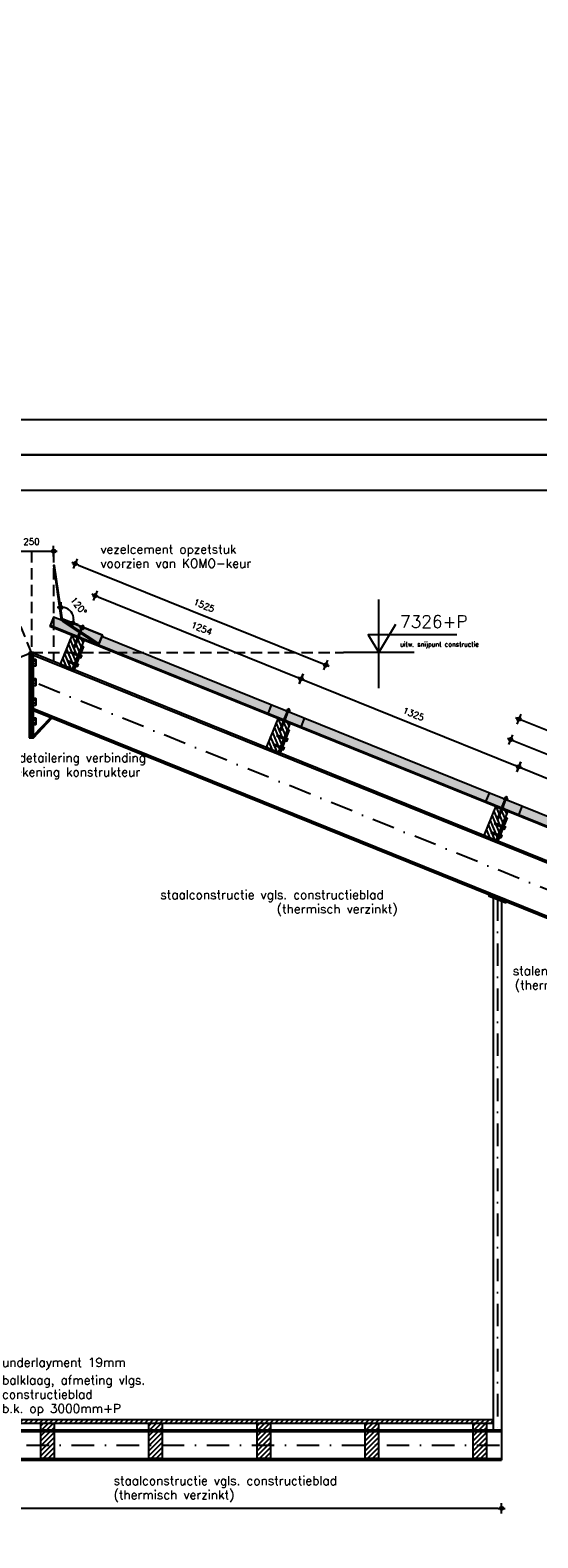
# Model space of a CAD drawing. Extents: x 0 to 38100, y 0 to 35640.
# Tile 9 of 42: x 14367 to 17232, y 5772 to 14276. Entities that reach past the tile are written whole.
import ezdxf
from ezdxf.enums import TextEntityAlignment as Align

# ---------------------------------------------------------------- set-up
doc = ezdxf.new("R2010")
doc.units = 0
doc.header["$LTSCALE"] = 20
doc.header["$PDMODE"] = 1
doc.header["$PDSIZE"] = -3
doc.linetypes.add('DASHDOT2', pattern=[12.7, 6.35, -3.175, 0, -3.175])
doc.linetypes.add('HIDDEN2', pattern=[4.7625, 3.175, -1.5875])
doc.layers.get('0').update_dxf_attribs({"linetype": 'CONTINUOUS'})
doc.layers.get('DEFPOINTS').update_dxf_attribs({"linetype": 'CONTINUOUS'})
for name, color, linetype in [('A--A27--_F123-_SOLID', 7, 'CONTINUOUS'), ('A--A28H-_F-2--', 9, 'CONTINUOUS'), ('A--L$2A-', 7, 'CONTINUOUS'), ('A--L$2A-_F123-', 1, 'CONTINUOUS'), ('A--L27--_F123-', 1, 'CONTINUOUS'), ('A--L28--', 7, 'CONTINUOUS'), ('A--L28--_F-23-', 7, 'CONTINUOUS'), ('A--L28H-_F-2--', 7, 'CONTINUOUS'), ('A--L28H-_F-23-', 7, 'CONTINUOUS'), ('A--L28S-_F123-', 1, 'CONTINUOUS'), ('A--L47--', 7, 'CONTINUOUS'), ('A--L47--_F123-', 1, 'CONTINUOUS'), ('A--M$1A-_F123-_MAATV', 7, 'CONTINUOUS'), ('A--M$1A-_F123-_PEILM', 7, 'CONTINUOUS'), ('A--T$1A-_F123-_0_13MM', 8, 'CONTINUOUS'), ('A--T$1A-_F123-_0_18MM', 1, 'CONTINUOUS'), ('A--T$1A-_F123-_0_25MM', 2, 'CONTINUOUS'), ('A--T$1A-_F123-_0_35MM', 3, 'CONTINUOUS'), ('X--LR---_CP', 7, 'CONTINUOUS')]:
    doc.layers.add(name, color=color, linetype=linetype)
doc.styles.add('0_13', font='ROMANS.shx', dxfattribs={"height": 26})
doc.styles.add('0_25', font='ROMANS.shx', dxfattribs={"height": 50})
doc.styles.add('0_35', font='ROMANS.shx', dxfattribs={"height": 70})
doc.styles.add('ALFA-0_25', font='ROMANS')
doc.styles.add('MISO', font='ROMANS.shx')
doc.dimstyles.new('DLV18', dxfattribs={"dimscale": 20, "dimtxt": 1.8, "dimasz": 1, "dimexe": 0, "dimexo": 0, "dimgap": 0, "dimtad": 0, "dimdec": 0, "dimrnd": 1, "dimzin": 0, "dimtxsty": 'MISO', "dimblk1": '$DIMDLV', "dimblk2": '$DIMDLV', "dimsah": 1, "dimcen": 0, "dimse1": 1, "dimse2": 1, "dimclrd": 256, "dimclre": 256, "dimclrt": 1, "dimazin": 3, "dimtfac": 1, "dimtdec": 0, "dimtix": 1, "dimtmove": 0, "dimatfit": 3, "dimtvp": 1.5, "dimtolj": 1, "dimtzin": 0})

# ---------------------------------------------------------------- blocks, each defined once
blk = doc.blocks.new('QD28001-')
at = {"layer": 'A--L28--_F-23-', "color": 8, "linetype": 'CONTINUOUS'}
for p, q in [((-3.8, -0.3), (-3.4, 0)), ((-3.4, 0), (3.4, 0)), ((3.4, 0), (3.8, -0.3)), ((-5, -8.1), (-11, -9.7)), ((-11, -10.7), (-11, -9.7)), ((-11, -9.7), (11, -9.7)), ((11, -10.7), (-11, -10.7)), ((-5.5, -7.3), (-4.5, -6.1)), ((-5, -8.1), (-5.5, -7.3)), ((5.5, -7.3), (-5.5, -7.3)), ((5, -8.1), (-5, -8.1)), ((-3.8, -4.8), (-3.8, -0.3)), ((3.8, -4.8), (-3.8, -4.8)), ((3.8, -4.8), (-3.8, -4.8)), ((-2.5, -59), (-2.5, -15.2)), ((-2.5, -84.4), (-2.5, -67)), ((-2.5, -84.4), (-2.1, -86.8)), ((-1.9, -4.8), (-1.9, -0.3)), ((1.9, -4.8), (1.9, -0.3)), ((2.5, -84.4), (2.2, -86.3)), ((2.5, -59), (2.5, -15.2)), ((2.5, -84.4), (2.5, -67)), ((3.8, -0.3), (3.8, -4.8)), ((4.5, -6.1), (5.5, -7.3)), ((5, -8.1), (5.5, -7.3)), ((11, -9.7), (5, -8.1)), ((11, -10.7), (11, -9.7)), ((3.3, -89.4), (-3.2, -88)), ((3.3, -91.9), (-3.2, -90.6)), ((3.3, -94.5), (-3.2, -93.1)), ((3.3, -97), (-3.2, -95.7)), ((3.3, -99.6), (-3.2, -98.2)), ((3.3, -102.1), (-3.2, -100.7)), ((3.3, -104.7), (-3.2, -103.3)), ((3.3, -107.2), (-3.2, -105.8)), ((3.3, -109.8), (-3.2, -108.4)), ((3.3, -112.3), (-3.2, -110.9)), ((3.3, -114.9), (-3.2, -113.5)), ((3.3, -117.4), (-3.2, -116)), ((3.3, -120), (-3.2, -118.6)), ((-2.1, -87.6), (-2.1, -86.8)), ((-2.1, -88.4), (-2.1, -90.2)), ((-2.1, -90.9), (-2.1, -92.7)), ((-2.1, -93.5), (-2.1, -95.3)), ((-2.1, -96), (-2.1, -97.8)), ((-2.1, -98.6), (-2.1, -100.4)), ((-2.1, -101.1), (-2.1, -102.9)), ((-2.1, -103.7), (-2.1, -105.5)), ((-2.1, -106.2), (-2.1, -108)), ((-2.1, -108.8), (-2.1, -110.6)), ((-2.1, -111.3), (-2.1, -113.1)), ((-2.1, -113.9), (-2.1, -115.7)), ((-2.1, -116.4), (-2.1, -118.2)), ((-2.1, -118.9), (-2.1, -120.8)), ((3.3, -130.1), (-0.2, -129.4)), ((3.3, -86.8), (0.1, -86.2)), ((3.3, -127.5), (0.1, -126.9)), ((3.3, -132.6), (0.3, -132)), ((2.1, -89), (2.1, -87.2)), ((2.1, -89.7), (2.1, -91.6)), ((2.1, -92.3), (2.1, -94.1)), ((2.1, -94.8), (2.1, -96.7)), ((2.1, -97.4), (2.1, -99.2)), ((2.1, -99.9), (2.1, -101.8)), ((2.1, -102.5), (2.1, -104.3)), ((2.1, -105), (2.1, -106.9)), ((2.1, -107.6), (2.1, -109.4)), ((2.1, -110.1), (2.1, -111.9)), ((2.1, -112.7), (2.1, -114.5)), ((2.1, -115.2), (2.1, -117)), ((2.1, -117.8), (2.1, -119.6)), ((2.1, -120.3), (2.1, -127)), ((2.1, -120.3), (2.1, -122.1)), ((2.1, -127.9), (2.1, -129.7)), ((2.1, -130.4), (2.1, -132.3))]:
    blk.add_line(p, q, dxfattribs=at)
for points in [[(6.2, -6.1), (-6.2, -6.1), (-6.2, -4.8), (6.2, -4.8)], [(-2.1, -87.6), (3.3, -89.4), (2.1, -89.7), (-3.2, -88)], [(-2.1, -90.2), (3.3, -91.9), (2.1, -92.3), (-3.2, -90.6)], [(-2.1, -92.7), (3.3, -94.5), (2.1, -94.8), (-3.2, -93.1)], [(-2.1, -95.3), (3.3, -97), (2.1, -97.4), (-3.2, -95.7)], [(-2.1, -97.8), (3.3, -99.6), (2.1, -99.9), (-3.2, -98.2)], [(-2.1, -100.4), (3.3, -102.1), (2.1, -102.5), (-3.2, -100.7)], [(-2.1, -102.9), (3.3, -104.7), (2.1, -105), (-3.2, -103.3)], [(-2.1, -105.5), (3.3, -107.2), (2.1, -107.6), (-3.2, -105.8)], [(-2.1, -108), (3.3, -109.8), (2.1, -110.1), (-3.2, -108.4)], [(-2.1, -110.6), (3.3, -112.3), (2.1, -112.7), (-3.2, -110.9)], [(-2.1, -113.1), (3.3, -114.9), (2.1, -115.2), (-3.2, -113.5)], [(-2.1, -115.7), (3.3, -117.4), (2.1, -117.8), (-3.2, -116)], [(-2.1, -118.2), (3.3, -120), (2.1, -120.3), (-3.2, -118.6)], [(2.1, -87.2), (0.1, -86.2), (2.1, -86.3), (3.3, -86.8)], [(2.1, -127.9), (0.1, -126.9), (2.1, -127), (3.3, -127.5)]]:
    blk.add_lwpolyline(points, close=True, dxfattribs=at)
for points in [[(-2.5, -67), (-1.9, -63.3), (-1.9, -59), (-3.7, -59, 0.215905), (-2.5, -67, 0.240288)], [(2.5, -67), (1.9, -63.3), (1.9, -59), (3.7, -59, -0.215905), (2.5, -67, -0.240288)], [(-2.1, -126.5, -0.245375), (-1.3, -126.9, -0.082052), (-0.2, -129.2, -0.040501), (0.3, -131.9, -0.029739), (0.5, -135.6, -0.004166)]]:
    blk.add_lwpolyline(points, format="xyb", dxfattribs=at)
for points in [[(-2.1, -118.9), (-2.1, -128.3), (-3.2, -128.7), (-2.1, -129.1), (-2.1, -130.9), (-3.2, -131.3), (-2.1, -131.6), (-2.1, -134), (0, -136.1), (2.1, -134), (2.1, -133)], [(-0.3, -128.9), (3.3, -130.1), (2.1, -130.4), (-0.1, -129.7)], [(0.3, -131.7), (3.3, -132.6), (2.1, -133), (0.4, -132.4)]]:
    blk.add_lwpolyline(points, dxfattribs=at)
for centre, radius, start, end in [((-2.9, -1.6), 1.57, 52.12053, 127.87947), ((0, -5.8), 5.77, 70.52918, 109.47082), ((2.9, -1.6), 1.57, 52.12053, 127.87947), ((-5.9, -16.8), 6.13, 100.63959, 178.42907), ((0, -65.2), 50, 76.11686, 103.88314), ((5.8, -16.8), 6.13, 1.57098, 79.36096)]:
    blk.add_arc(centre, radius, start, end, dxfattribs=at)
at = {"layer": 'X--LR---_CP', "linetype": 'CONTINUOUS'}
blk.add_point((0, 0), dxfattribs=at)
blk = doc.blocks.new('QD28002-')
at = {"layer": 'A--L28--_F-23-', "color": 8, "linetype": 'CONTINUOUS'}
for p, q in [((-10.2, 0), (-10.2, 3)), ((10.3, 3), (-10.2, 3)), ((10.3, 0), (-10.2, 0)), ((-7.5, 10.5), (7.5, 10.5)), ((-7.5, 3), (-7.5, 10.5)), ((-3.8, 3), (-3.8, 10.5)), ((0, 15), (0, -54.5)), ((3.7, 3), (3.7, 10.5)), ((7.5, 3), (7.5, 10.5)), ((10.3, 0), (10.3, 3)), ((-1.9, 0), (-4.7, -1)), ((4.7, -2.2), (-4.7, -5.5)), ((4.7, -6.7), (-4.7, -10)), ((4.7, -11.2), (-4.7, -14.5)), ((4.7, -15.7), (-4.7, -19)), ((4.7, -20.2), (-4.7, -23.5)), ((4.7, -24.7), (-4.7, -28)), ((4.7, -29.2), (-4.7, -32.5)), ((4.7, -33.7), (-4.7, -37)), ((4.7, -38.2), (-4.7, -41.5)), ((4.7, -42.7), (-4.7, -46)), ((-3.2, 0), (-3.2, -46.3)), ((-3.2, -46.3), (-1.5, -50)), ((1.5, -50), (-1.5, -50)), ((3.2, -46.3), (1.5, -50)), ((3.2, 0), (3.2, -46.3))]:
    blk.add_line(p, q, dxfattribs=at)
for centre, major_axis, ratio, start_param, end_param in [((-5.6, 9), (-1.87, 0), 0.8, -3.141593, 0), ((0, 9), (-3.75, 0), 0.4, 3.141592, 6.283189), ((5.6, 9), (-1.87, 0), 0.8, -3.141593, 0)]:
    blk.add_ellipse(centre, major_axis=major_axis, ratio=ratio, start_param=start_param, end_param=end_param, dxfattribs=at)
at = {"layer": 'X--LR---_CP', "linetype": 'CONTINUOUS'}
blk.add_point((0, 0), dxfattribs=at)
blk = doc.blocks.new('*X7')
at = {"color": 0}
for p, q in [((16538.7, 19791.4), (16608.4, 19861.1)), ((16538.7, 19819.7), (16580.2, 19861.1)), ((16538.7, 19848), (16551.9, 19861.1)), ((16538.7, 19763.1), (16613.7, 19838.1)), ((16538.7, 19734.8), (16613.7, 19809.8)), ((16538.7, 19706.6), (16613.7, 19781.6)), ((16546.6, 19686.1), (16613.7, 19753.3)), ((16574.9, 19686.1), (16613.7, 19725)), ((16603.2, 19686.1), (16613.7, 19696.7))]:
    blk.add_line(p, q, dxfattribs=at)
blk = doc.blocks.new('QD28H46-')
at = {"layer": 'A--L28H-_F-23-', "color": 2}
blk.add_lwpolyline([(0, 0), (0, 175), (75, 175), (75, 0)], close=True, dxfattribs=at)
at = {"layer": 'X--LR---_CP'}
blk.add_point((0, 0), dxfattribs=at)
at = {"layer": 'A--A28H-_F-2--'}
blk.add_blockref('*X7', (-16538.7, -19686.1), dxfattribs=at)
blk = doc.blocks.new('QD20601-')
at = {"layer": 'A--L28--_F-23-', "color": 1, "linetype": 'CONTINUOUS'}
blk.add_lwpolyline([(-9, 141), (-9, -9), (66, -9), (66, 0), (0, 0), (0, 0), (0, 141)], close=True, dxfattribs=at)
at = {"layer": 'X--LR---_CP', "linetype": 'CONTINUOUS'}
blk.add_point((0, 0), dxfattribs=at)
blk = doc.blocks.new('QD28003-')
at = {"layer": 'X--LR---_CP', "linetype": 'CONTINUOUS'}
blk.add_point((0, 0), dxfattribs=at)
at = {"layer": 'A--L28--', "color": 1, "linetype": 'CONTINUOUS'}
for name, p in [('QD28H46-', (-37.5, -175)), ('QD28001-', (0, 74.1)), ('QD20601-', (-37.5, -175))]:
    blk.add_blockref(name, p, dxfattribs=at)
at = {"layer": 'A--L28--', "color": 1, "linetype": 'CONTINUOUS', "rotation": 90}
for p in [(-46.5, -91), (-46.5, -144.3)]:
    blk.add_blockref('QD28002-', p, dxfattribs=at)
blk = doc.blocks.new('$DIMDLV')
at = {"color": 0}
for p, q in [((-1, 0), (1, 0)), ((0, -1.5), (0, 1.5))]:
    blk.add_line(p, q, dxfattribs=at)
blk.add_circle((0, 0), 0.5, dxfattribs=at)
blk = doc.blocks.new('*D143')
at = {"layer": 'A--M$1A-_F123-_MAATV'}
blk.add_line((17142.9, 10113.4), (18334.3, 9632), dxfattribs=at)
at = {"layer": 'DEFPOINTS', "color": 0}
for p in [(17027.9, 9882.2), (18352.9, 9624.6), (18256.4, 9385.8)]:
    blk.add_point(p, dxfattribs=at)
at = {"layer": 'A--M$1A-_F123-_MAATV', "xscale": 20, "yscale": 20, "zscale": 20}
for p, rotation in [((17124.4, 10120.9), 157.9999999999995), ((18352.9, 9624.6), 337.9999999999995)]:
    blk.add_blockref('$DIMDLV', p, dxfattribs=dict(at, rotation=rotation))
at = {"layer": 'A--M$1A-_F123-_MAATV', "color": 1, "insert": (17758.8, 9922.8), "char_height": 36, "attachment_point": 5, "rotation": 338, "style": 'MISO'}
blk.add_mtext('\\A1;1325', dxfattribs=at)
blk = doc.blocks.new('*D142')
at = {"layer": 'A--M$1A-_F123-_MAATV'}
blk.add_line((18473.9, 9710.5), (17097, 10266.8), dxfattribs=at)
at = {"layer": 'DEFPOINTS', "color": 0}
for p in [(17078.5, 10274.3), (16956.7, 9972.9), (18370.7, 9401.7)]:
    blk.add_point(p, dxfattribs=at)
at = {"layer": 'A--M$1A-_F123-_MAATV', "xscale": 20, "yscale": 20, "zscale": 20}
for p, rotation in [((17078.5, 10274.3), 157.9999999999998), ((18492.4, 9703), 337.9999999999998)]:
    blk.add_blockref('$DIMDLV', p, dxfattribs=dict(at, rotation=rotation))
at = {"layer": 'A--M$1A-_F123-_MAATV', "color": 1, "insert": (17805.7, 10038.7), "char_height": 36, "attachment_point": 5, "rotation": 338, "style": 'MISO'}
blk.add_mtext('\\A1;1525', dxfattribs=at)
blk = doc.blocks.new('*D139')
at = {"layer": 'A--M$1A-_F123-_MAATV'}
blk.add_line((15914.4, 10609.8), (17105.8, 10128.4), dxfattribs=at)
at = {"layer": 'DEFPOINTS', "color": 0}
for p in [(15799.4, 10378.5), (17124.4, 10120.9), (17027.9, 9882.2)]:
    blk.add_point(p, dxfattribs=at)
at = {"layer": 'A--M$1A-_F123-_MAATV', "xscale": 20, "yscale": 20, "zscale": 20}
for p, rotation in [((15895.8, 10617.3), 157.9999999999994), ((17124.4, 10120.9), 337.9999999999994)]:
    blk.add_blockref('$DIMDLV', p, dxfattribs=dict(at, rotation=rotation))
at = {"layer": 'A--M$1A-_F123-_MAATV', "color": 1, "insert": (16530.3, 10419.2), "char_height": 36, "attachment_point": 5, "rotation": 338, "style": 'MISO'}
blk.add_mtext('\\A1;1325', dxfattribs=at)
blk = doc.blocks.new('*D140')
at = {"layer": 'A--M$1A-_F123-_MAATV', "linetype": 'CONTINUOUS'}
blk.add_line((14640, 11259.5), (16016.8, 10703.2), dxfattribs=at)
at = {"layer": 'DEFPOINTS', "color": 0, "linetype": 'CONTINUOUS'}
for p in [(14499.7, 10965.6), (16035.4, 10695.7), (15913.6, 10394.4)]:
    blk.add_point(p, dxfattribs=at)
at = {"layer": 'A--M$1A-_F123-_MAATV', "linetype": 'CONTINUOUS', "xscale": 20, "yscale": 20, "zscale": 20}
for p, rotation in [((14621.4, 11267), 158.0000000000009), ((16035.4, 10695.7), 338.0000000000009)]:
    blk.add_blockref('$DIMDLV', p, dxfattribs=dict(at, rotation=rotation))
at = {"layer": 'A--M$1A-_F123-_MAATV', "color": 1, "linetype": 'CONTINUOUS', "insert": (15348.6, 11031.4), "char_height": 36, "attachment_point": 5, "rotation": 338, "style": 'MISO'}
blk.add_mtext('\\A1;1525', dxfattribs=at)
blk = doc.blocks.new('*D141')
at = {"layer": 'A--M$1A-_F123-_MAATV', "linetype": 'CONTINUOUS'}
blk.add_line((14752.1, 11079.4), (15877.3, 10624.8), dxfattribs=at)
at = {"layer": 'DEFPOINTS', "color": 0, "linetype": 'CONTINUOUS'}
for p in [(14637.1, 10848.1), (15895.8, 10617.3), (15799.4, 10378.5)]:
    blk.add_point(p, dxfattribs=at)
at = {"layer": 'A--M$1A-_F123-_MAATV', "linetype": 'CONTINUOUS', "xscale": 20, "yscale": 20, "zscale": 20}
for p, rotation in [((14733.5, 11086.9), 158.0000000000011), ((15895.8, 10617.3), 338.0000000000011)]:
    blk.add_blockref('$DIMDLV', p, dxfattribs=dict(at, rotation=rotation))
at = {"layer": 'A--M$1A-_F123-_MAATV', "color": 1, "linetype": 'CONTINUOUS', "insert": (15334.9, 10902.1), "char_height": 36, "attachment_point": 5, "rotation": 338, "style": 'MISO'}
blk.add_mtext('\\A1;1254', dxfattribs=at)
blk = doc.blocks.new('*D124')
at = {"layer": 'A--M$1A-_F123-_MAATV', "linetype": 'CONTINUOUS'}
blk.add_arc((14548, 10955.8), 64.2, 355.91158, 80.08842, dxfattribs=at)
at = {"layer": 'DEFPOINTS', "color": 0, "linetype": 'CONTINUOUS'}
for p in [(14505.6, 11257.5), (14609.1, 10975.7), (14547.2, 10961.7), (14549, 10955.4), (14775, 10864.1)]:
    blk.add_point(p, dxfattribs=at)
at = {"layer": 'A--M$1A-_F123-_MAATV', "linetype": 'CONTINUOUS', "xscale": 20, "yscale": 20, "zscale": 20}
for p, rotation in [((14539.1, 11019.4), 179.0442109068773), ((14607.6, 10931.7), 256.9557890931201)]:
    blk.add_blockref('$DIMDLV', p, dxfattribs=dict(at, rotation=rotation))
at = {"layer": 'A--M$1A-_F123-_MAATV', "color": 1, "linetype": 'CONTINUOUS', "insert": (14641.2, 11028.6), "char_height": 36, "attachment_point": 5, "rotation": 308, "style": 'MISO'}
blk.add_mtext('\\A1;120°', dxfattribs=at)
blk = doc.blocks.new('QD47001-')
at = {"layer": 'A--L47--_F123-', "color": 1, "linetype": 'CONTINUOUS'}
blk.add_lwpolyline([(203.6, 147), (-22.5, 55.6), (-2.3, 5.7), (194.8, 136.5, 0.214481), (205.3, 153.2), (246.9, 449), (252.8, 448.2), (211.3, 152.4, -0.214481), (198.2, 131.5), (0, 0), (-22.5, 55.6)], format="xyb", close=True, dxfattribs=at)
at = {"layer": 'X--LR---_CP', "linetype": 'CONTINUOUS'}
blk.add_point((0, 0), dxfattribs=at)
blk = doc.blocks.new('*D125')
at = {"layer": 'A--M$1A-_F123-_MAATV', "linetype": 'CONTINUOUS'}
blk.add_line((14269.7, 11337.3), (14479.7, 11337.3), dxfattribs=at)
at = {"layer": 'DEFPOINTS', "color": 0, "linetype": 'CONTINUOUS'}
for p in [(14499.7, 11337.3), (14249.7, 11256.7), (14499.7, 11256.7)]:
    blk.add_point(p, dxfattribs=at)
at = {"layer": 'A--M$1A-_F123-_MAATV', "linetype": 'CONTINUOUS', "xscale": 20, "yscale": 20, "zscale": 20, "rotation": 180}
blk.add_blockref('$DIMDLV', (14249.7, 11337.3), dxfattribs=at)
at = {"layer": 'A--M$1A-_F123-_MAATV', "linetype": 'CONTINUOUS', "xscale": 20, "yscale": 20, "zscale": 20}
blk.add_blockref('$DIMDLV', (14499.7, 11337.3), dxfattribs=at)
at = {"layer": 'A--M$1A-_F123-_MAATV', "color": 1, "linetype": 'CONTINUOUS', "insert": (14374.7, 11391.3), "char_height": 36, "attachment_point": 5, "style": 'MISO'}
blk.add_mtext('\\A1;250', dxfattribs=at)
blk = doc.blocks.new('OO-PM-02')
at = {"layer": 'A--M$1A-_F123-_PEILM', "color": 1}
blk.add_line((10, 0), (-10, 0), dxfattribs=at)
at = {"layer": 'A--M$1A-_F123-_PEILM', "color": 2}
blk.add_lwpolyline([(22, 5), (-3, 5), (0, 0), (4.8, 8)], dxfattribs=at)
at = {"layer": 'A--T$1A-_F123-_0_13MM', "color": 8, "style": '0_13', "flags": 1}
blk.add_attdef('NULPUNT', text='', height=0.5, rotation=59.0362, dxfattribs=at).set_placement((2.4, 4), align=Align.BOTTOM_RIGHT)
at = {"layer": 'A--T$1A-_F123-_0_13MM', "color": 8, "style": '0_13'}
blk.add_attdef('BIJSCHRIFT', (6, 1.7), '', height=1.3, dxfattribs=at)
at = {"layer": 'A--T$1A-_F123-_0_35MM', "color": 3, "style": '0_35'}
blk.add_attdef('PEIL', (6, 7), '', height=3.5, dxfattribs=at)
blk = doc.blocks.new('KA-A1-2X')
at = {"layer": 'A--L$2A-_F123-'}
blk.add_lwpolyline([(0, 0), (0, 594), (1261, 594), (1261, 0)], close=True, dxfattribs=at)
at = {"layer": 'A--L$2A-_F123-', "color": 4}
blk.add_lwpolyline([(10, 10), (1251, 10), (1251, 584), (10, 584)], close=True, dxfattribs=at)
blk = doc.blocks.new('*D336')
at = {"layer": 'A--M$1A-_F123-_MAATV'}
blk.add_line((18520.7, 9826.4), (17143.8, 10382.7), dxfattribs=at)
at = {"layer": 'DEFPOINTS', "color": 0}
for p in [(17125.3, 10390.2), (16956.7, 9972.9), (18370.7, 9401.7)]:
    blk.add_point(p, dxfattribs=at)
at = {"layer": 'A--M$1A-_F123-_MAATV', "xscale": 20, "yscale": 20, "zscale": 20}
for p, rotation in [((17125.3, 10390.2), 157.9999999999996), ((18539.2, 9818.9), 337.9999999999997)]:
    blk.add_blockref('$DIMDLV', p, dxfattribs=dict(at, rotation=rotation))
at = {"layer": 'A--M$1A-_F123-_MAATV', "color": 1, "insert": (17859.2, 10171.3), "char_height": 36, "attachment_point": 5, "rotation": 338, "style": 'MISO'}
blk.add_mtext('\\A1;glasheldere P.V.C. lichtplaat + 1 lap-lox', dxfattribs=at)
blk = doc.blocks.new('*X363')
at = {"color": 0}
for p, q in [((16674.9, 19814.5), (16746.6, 19886.1)), ((16674.9, 19842.8), (16718.3, 19886.1)), ((16674.9, 19871.1), (16690, 19886.1)), ((16674.9, 19786.2), (16749.9, 19861.2)), ((16674.9, 19757.9), (16749.9, 19832.9)), ((16674.9, 19729.6), (16749.9, 19804.6)), ((16674.9, 19701.4), (16749.9, 19776.4)), ((16688, 19686.1), (16749.9, 19748.1)), ((16716.3, 19686.1), (16749.9, 19719.8)), ((16744.6, 19686.1), (16749.9, 19691.5))]:
    blk.add_line(p, q, dxfattribs=at)
blk = doc.blocks.new('QD28H47-')
at = {"layer": 'A--L28H-_F-2--', "color": 2}
blk.add_lwpolyline([(0, 0), (0, 200), (75, 200), (75, 0)], close=True, dxfattribs=at)
at = {"layer": 'X--LR---_CP'}
blk.add_point((0, 0), dxfattribs=at)
at = {"layer": 'A--A28H-_F-2--'}
blk.add_blockref('*X363', (-16674.9, -19686.1), dxfattribs=at)
blk = doc.blocks.new('*D367')
at = {"layer": 'A--M$1A-_F123-_MAATV'}
blk.add_line((17007.7, 5938.9), (11297.7, 5938.9), dxfattribs=at)
at = {"layer": 'DEFPOINTS', "color": 0}
for p in [(11277.7, 6210.4), (17027.7, 6210.4), (11277.7, 5938.9)]:
    blk.add_point(p, dxfattribs=at)
at = {"layer": 'A--M$1A-_F123-_MAATV', "xscale": 20, "yscale": 20, "zscale": 20, "rotation": 180}
blk.add_blockref('$DIMDLV', (11277.7, 5938.9), dxfattribs=at)
at = {"layer": 'A--M$1A-_F123-_MAATV', "xscale": 20, "yscale": 20, "zscale": 20}
blk.add_blockref('$DIMDLV', (17027.7, 5938.9), dxfattribs=at)
at = {"layer": 'A--M$1A-_F123-_MAATV', "color": 1, "insert": (14152.7, 5992.9), "char_height": 36, "attachment_point": 5, "style": 'MISO'}
blk.add_mtext('\\A1;5750', dxfattribs=at)

msp = doc.modelspace()

# ---------------------------------------------------------------- hatches: boundary and pattern name
at = {"layer": 'A--A27--_F123-_SOLID', "linetype": 'CONTINUOUS'}
msp.add_hatch(color=7, dxfattribs=at).paths.add_polyline_path([(14541.3, 10960.8, 0.214481), (14554.4, 10940), (14752.5, 10808.5), (14754.8, 10814.2), (14557.7, 10945, -0.214481), (14547.2, 10961.7), (14505.6, 11257.5), (14499.7, 11256.7)])
h = msp.add_hatch(color=16, dxfattribs=at)
edge = h.paths.add_edge_path()
edge.add_line((14752.5, 10808.5), (14554.4, 10940))
edge.add_arc((14571, 10965), 30, 218.55527, 236.42183, ccw=False)
edge.add_line((14547.5, 10946.3), (14499.7, 10965.6))
edge.add_line((14499.7, 10965.6), (14480.6, 10918.4))
edge.add_line((14480.6, 10918.4), (14752.5, 10808.5))
h = msp.add_hatch(color=16, dxfattribs=at)
edge = h.paths.add_edge_path()
edge.add_line((14754.8, 10814.2), (14557.7, 10945))
edge.add_arc((14571, 10965), 24, 203.5235, 236.42183, ccw=False)
edge.add_line((14549, 10955.4), (14775, 10864.1))
edge.add_line((14775, 10864.1), (14754.8, 10814.2))
at = {"layer": 'A--A28H-_F-2--', "linetype": 'CONTINUOUS'}
h = msp.add_hatch(dxfattribs=at)
h.set_pattern_fill('_U', color=9, scale=20, angle=45, style=0, pattern_type=0)
h.set_pattern_definition([(45, (-5101.726, -35814.47), (-14.142136, 14.142136), [])])
h.paths.add_polyline_path([(11277.7, 6419.9), (16977.7, 6419.9), (16977.7, 6438.9), (11277.7, 6438.9)])

# ---------------------------------------------------------------- linework, layer by layer
at = {"layer": 'A--A27--_F123-_SOLID', "color": 7, "linetype": 'CONTINUOUS'}
msp.add_lwpolyline([(14505.6, 11257.5), (14499.7, 11256.7), (14541.3, 10960.8, 0.214481), (14554.4, 10940), (14752.5, 10808.5), (14754.8, 10814.2), (14557.7, 10945, -0.214481), (14547.2, 10961.7)], format="xyb", close=True, dxfattribs=at)
at = {"layer": 'A--A27--_F123-_SOLID', "color": 16, "linetype": 'CONTINUOUS'}
for points in [[(14752.5, 10808.5), (14554.4, 10940, -0.078116), (14547.5, 10946.3), (14499.7, 10965.6), (14480.6, 10918.4)], [(14754.8, 10814.2), (14557.7, 10945, -0.14454), (14549, 10955.4), (14775, 10864.1)]]:
    msp.add_lwpolyline(points, format="xyb", close=True, dxfattribs=at)
at = {"layer": 'A--A27--_F123-_SOLID', "color": 7, "linetype": 'CONTINUOUS'}
msp.add_solid([(17120.6, 9844.7), (17123, 9850.7), (14478.1, 10912.3), (14480.6, 10918.4)], dxfattribs=at)
at = {"layer": 'A--A27--_F123-_SOLID', "color": 16, "linetype": 'CONTINUOUS'}
msp.add_solid([(17123, 9850.7), (17142.1, 9898), (14752.5, 10808.5), (14771.6, 10855.8)], dxfattribs=at)
at = {"layer": 'A--A27--_F123-_SOLID', "color": 11, "linetype": 'CONTINUOUS'}
msp.add_solid([(18349.1, 9348.3), (18370.7, 9401.7), (17120.6, 9844.7), (17142.1, 9898)], dxfattribs=at)
at = {"layer": 'A--L27--_F123-', "color": 1, "linetype": 'CONTINUOUS'}
for p, q in [((14499.7, 10965.6), (14478.1, 10912.3)), ((14547.5, 10946.3), (14499.7, 10965.6)), ((22199.3, 7854.8), (14771.6, 10855.8)), ((15728.2, 10469.3), (15706.7, 10416)), ((15913.6, 10394.4), (15892.1, 10341)), ((16956.7, 9972.9), (16935.2, 9919.6)), ((17142.1, 9898), (17120.6, 9844.7))]:
    msp.add_line(p, q, dxfattribs=at)
at = {"layer": 'A--L27--_F123-', "color": 8, "linetype": 'CONTINUOUS'}
for p, q in [((22177.7, 7801.5), (14478.1, 10912.3)), ((22180.2, 7807.5), (14480.6, 10918.4))]:
    msp.add_line(p, q, dxfattribs=at)
at = {"layer": 'A--L28H-_F-2--', "color": 2}
msp.add_lwpolyline([(11277.7, 6419.9), (16977.7, 6419.9), (16977.7, 6438.9), (11277.7, 6438.9)], close=True, dxfattribs=at)
at = {"layer": 'A--L28S-_F123-', "color": 1}
for p, q in [((11026.5, 9412.6), (14374.7, 10765.4)), ((21977.3, 7693.7), (14374.7, 10765.4)), ((21966.6, 7686.5), (14386.7, 10749)), ((21688, 7498.6), (14386.7, 10448.5)), ((21677.3, 7491.4), (14386.7, 10437)), ((14386.7, 10297), (14482.3, 10398.3)), ((14386.7, 10285.4), (14490.3, 10395.1)), ((16956.6, 9398.7), (16953.6, 9391.3)), ((17050.9, 9351.9), (16953.6, 9391.3)), ((16979.7, 9380.7), (16979.7, 6381.4)), ((17027.7, 9361.3), (17027.7, 6210.4)), ((17050.9, 9351.9), (17053.9, 9359.3)), ((11297.9, 6381.4), (17027.7, 6381.4)), ((11297.9, 6371.9), (17027.7, 6371.9)), ((11297.9, 6219.9), (17027.7, 6219.9)), ((11297.9, 6210.4), (17027.7, 6210.4))]:
    msp.add_line(p, q, dxfattribs=at)
at = {"layer": 'A--L28S-_F123-', "color": 8}
for p, q in [((14396.8, 10716.8), (14386.7, 10716.8)), ((14396.8, 10701.5), (14386.7, 10701.5)), ((14396.8, 10606.2), (14386.7, 10606.2)), ((14396.8, 10590.8), (14386.7, 10590.8)), ((14396.8, 10495.5), (14386.7, 10495.5)), ((14396.8, 10480.1), (14386.7, 10480.1)), ((14396.8, 10385.1), (14386.7, 10385.1)), ((14396.8, 10369.7), (14386.7, 10369.7))]:
    msp.add_line(p, q, dxfattribs=at)
at = {"layer": 'A--L28S-_F123-', "color": 8, "linetype": 'DASHDOT2'}
for p, q in [((21838.4, 7588), (14386.7, 10598.8)), ((17003.7, 9379.6), (17003.7, 6381.4)), ((11297.9, 6295.9), (17027.7, 6295.9))]:
    msp.add_line(p, q, dxfattribs=at)
at = {"layer": 'A--L28S-_F123-', "color": 1}
for points in [[(14362.7, 10285.4), (14374.7, 10285.4), (14374.7, 10765.4), (14362.7, 10765.4)], [(14374.7, 10285.4), (14386.7, 10285.4), (14386.7, 10765.4), (14374.7, 10765.4)]]:
    msp.add_lwpolyline(points, close=True, dxfattribs=at)
at = {"layer": 'A--L28S-_F123-', "color": 8}
for points in [[(14386.7, 10729.2), (14396.8, 10729.2), (14398.9, 10726.1), (14398.9, 10719.9), (14396.8, 10716.8), (14398.9, 10713.8), (14398.9, 10704.5), (14396.8, 10701.5), (14398.9, 10698.4), (14398.9, 10692.2), (14396.8, 10689.2), (14386.7, 10689.2)], [(14386.7, 10618.5), (14396.8, 10618.5), (14398.9, 10615.4), (14398.9, 10609.3), (14396.8, 10606.2), (14398.9, 10603.1), (14398.9, 10593.9), (14396.8, 10590.8), (14398.9, 10587.7), (14398.9, 10581.6), (14396.8, 10578.5), (14386.7, 10578.5)], [(14386.7, 10507.8), (14396.8, 10507.8), (14398.9, 10504.7), (14398.9, 10498.6), (14396.8, 10495.5), (14398.9, 10492.4), (14398.9, 10483.2), (14396.8, 10480.1), (14398.9, 10477), (14398.9, 10470.9), (14396.8, 10467.8), (14386.7, 10467.8)], [(14386.7, 10397.4), (14396.8, 10397.4), (14398.9, 10394.4), (14398.9, 10388.2), (14396.8, 10385.1), (14398.9, 10382.1), (14398.9, 10372.8), (14396.8, 10369.7), (14398.9, 10366.7), (14398.9, 10360.5), (14396.8, 10357.4), (14386.7, 10357.4)]]:
    msp.add_lwpolyline(points, close=True, dxfattribs=at)
for points in [[(14398.9, 10719.9), (14398.9, 10713.8)], [(14398.9, 10704.5), (14398.9, 10698.4)], [(14398.9, 10609.3), (14398.9, 10603.1)], [(14398.9, 10593.9), (14398.9, 10587.7)], [(14398.9, 10498.6), (14398.9, 10492.4)], [(14398.9, 10483.2), (14398.9, 10477)], [(14398.9, 10388.2), (14398.9, 10382.1)], [(14398.9, 10372.8), (14398.9, 10366.7)]]:
    msp.add_lwpolyline(points, dxfattribs=at)
at = {"layer": 'A--M$1A-_F123-_MAATV', "color": 27, "linetype": 'HIDDEN2'}
for p, q in [((14374.7, 11337.3), (14374.7, 10765.4)), ((14499.7, 11337.3), (14499.7, 10714.9)), ((14374.7, 10765.4), (14212.7, 11166.4)), ((14374.7, 10765.4), (16134.6, 10765.4))]:
    msp.add_line(p, q, dxfattribs=at)
at = {"layer": 'A--M$1A-_F123-_PEILM', "color": 1, "linetype": 'CONTINUOUS'}
msp.add_line((16334.6, 10565.4), (16334.6, 11065.4), dxfattribs=at)
at = {"layer": 'A--T$1A-_F123-_0_18MM', "linetype": 'CONTINUOUS'}
for points in [[(14524.1, 11126.3, 0, 13.3, 0), (14541.9, 11158.7, 0, 0, 0), (14643.5, 11342.8, 0, 0, 0), (14758.8, 11342.8, 0, 0, 0)], [(16668.4, 9515.1, 0, 13.3, 0), (16651.1, 9479, 0, 0, 0), (16609.6, 9394.1, 0, 0, 0), (16512.9, 9394.1, 0, 0, 0)], [(17027.7, 7497.1, 0, 13.3, 0), (17066.5, 7497.1, 0, 0, 0), (17112.7, 7497.1, 0, 0, 0), (17227.9, 7497.1, 0, 0, 0)], [(14678.5, 6210.4, 0, 13.3, 0), (14695.7, 6174.3, 0, 0, 0), (14737.2, 6089.4, 0, 0, 0), (14834, 6089.4, 0, 0, 0)]]:
    msp.add_lwpolyline(points, format="xyseb", dxfattribs=at)

# ---------------------------------------------------------------- block references
at = {"layer": 'A--L$2A-', "xscale": 20, "yscale": 20}
for p in [(0, 11880), (0, 0)]:
    msp.add_blockref('KA-A1-2X', p, dxfattribs=at)
at = {"layer": 'A--L28--', "color": 1, "linetype": 'CONTINUOUS', "xscale": -1, "rotation": 338.0000000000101}
for p in [(14637.1, 10848.1), (15799.4, 10378.5), (17027.9, 9882.2)]:
    msp.add_blockref('QD28003-', p, dxfattribs=at)
at = {"layer": 'A--L28--'}
for p in [(14427.7, 6219.9), (15037.7, 6219.9), (15647.7, 6219.9), (16257.7, 6219.9), (16867.7, 6219.9)]:
    msp.add_blockref('QD28H47-', p, dxfattribs=at)
at = {"layer": 'A--L47--', "color": 1, "linetype": 'CONTINUOUS', "xscale": -1}
msp.add_blockref('QD47001-', (14752.5, 10808.5), dxfattribs=at)
at = {"layer": 'A--M$1A-_F123-_PEILM', "linetype": 'CONTINUOUS', "xscale": 20, "yscale": 20}
msp.add_blockref('OO-PM-02', (16334.6, 10765.4), dxfattribs=at).add_auto_attribs({'PEIL': '7326+P', 'BIJSCHRIFT': 'uitw. snijpunt constructie'})

# ---------------------------------------------------------------- texts
at = {"layer": 'A--T$1A-_F123-_0_25MM', "linetype": 'CONTINUOUS'}
for s, style, p in [('vezelcement opzetstuk', '0_25', (14763.8, 11323.8)), ('voorzien van KOMO-keur', '0_25', (14763.8, 11243.8)), ('zie berekening konstrukteur', '0_25', (14049.6, 10067.4)), ('exacte detailering verbinding', '0_25', (14049.6, 10147.4)), ('staalconstructie vgls. constructieblad', '0_25', (15101.8, 9375.1)), ('(thermisch verzinkt)', '0_25', (15758.9, 9295.1)), ('stalen schotje t=10', '0_25', (17090.2, 8946.1)), ('(thermisch verzinkt)', '0_25', (17102.1, 8866.1)), ('underlayment 19mm', 'ALFA-0_25', (14208.8, 6737.2)), ('balklaag, afmeting vlgs.', 'ALFA-0_25', (14208.8, 6637.2)), ('constructieblad', 'ALFA-0_25', (14208.8, 6557.2)), ('b.k. op 3000mm+P', 'ALFA-0_25', (14208.8, 6477.2)), ('staalconstructie vgls. constructieblad', '0_25', (14838, 6070.4)), ('(thermisch verzinkt)', '0_25', (14838, 5990.4))]:
    msp.add_text(s, height=50, dxfattribs=dict(at, style=style)).set_placement(p)

# ---------------------------------------------------------------- dimensions: what is measured, and where the dimension line sits
at = {"layer": 'A--M$1A-_F123-_MAATV', "color": 8, "linetype": 'CONTINUOUS'}
dim = msp.add_linear_dim(base=(14499.7, 11337.3), p1=(14249.7, 11256.7), p2=(14499.7, 11256.7), dimstyle='DLV18', dxfattribs=at)
dim.commit()
dim.dimension.update_dxf_attribs({"geometry": '*D125', "text_midpoint": (14374.7, 11391.3)})
at = {"layer": 'A--M$1A-_F123-_MAATV', "color": 1, "linetype": 'CONTINUOUS'}
for p1, p2, distance, picture, middle in [((14499.7, 10965.6), (15913.6, 10394.4), 325, '*D140', (15348.6, 11031.4)), ((14637.1, 10848.1), (15799.4, 10378.5), 257.5, '*D141', (15334.9, 10902.1))]:
    dim = msp.add_aligned_dim(p1=p1, p2=p2, distance=distance, dimstyle='DLV18', dxfattribs=at)
    dim.commit()
    dim.dimension.update_dxf_attribs({"geometry": picture, "text_midpoint": middle})
dim = msp.add_angular_dim_2l(base=(14609.1, 10975.7), line1=((14547.2, 10961.7), (14505.6, 11257.5)), line2=((14775, 10864.1), (14549, 10955.4)), dimstyle='DLV18', dxfattribs=at)
dim.commit()
dim.dimension.update_dxf_attribs({"geometry": '*D124', "text_midpoint": (14641.2, 11028.6)})
at = {"layer": 'A--M$1A-_F123-_MAATV'}
for p1, p2, distance, picture, middle in [((15799.4, 10378.5), (17027.9, 9882.2), 257.5, '*D139', (16530.3, 10419.2)), ((18370.7, 9401.7), (16956.7, 9972.9), -325, '*D142', (17805.7, 10038.7)), ((17027.9, 9882.2), (18256.4, 9385.8), 257.5, '*D143', (17758.8, 9922.8))]:
    dim = msp.add_aligned_dim(p1=p1, p2=p2, distance=distance, dimstyle='DLV18', dxfattribs=at)
    dim.commit()
    dim.dimension.update_dxf_attribs({"geometry": picture, "text_midpoint": middle})
dim = msp.add_aligned_dim(p1=(18370.7, 9401.7), p2=(16956.7, 9972.9), distance=-450, text='glasheldere P.V.C. lichtplaat + 1 lap-lox', dimstyle='DLV18', dxfattribs=at)
dim.commit()
dim.dimension.update_dxf_attribs({"geometry": '*D336', "text_midpoint": (17859.2, 10171.3)})
dim = msp.add_linear_dim(base=(11277.7, 5938.9), p1=(17027.7, 6210.4), p2=(11277.7, 6210.4), dimstyle='DLV18', dxfattribs=at)
dim.commit()
dim.dimension.update_dxf_attribs({"geometry": '*D367', "text_midpoint": (14152.7, 5992.9)})

doc.saveas('drawing.dxf')
